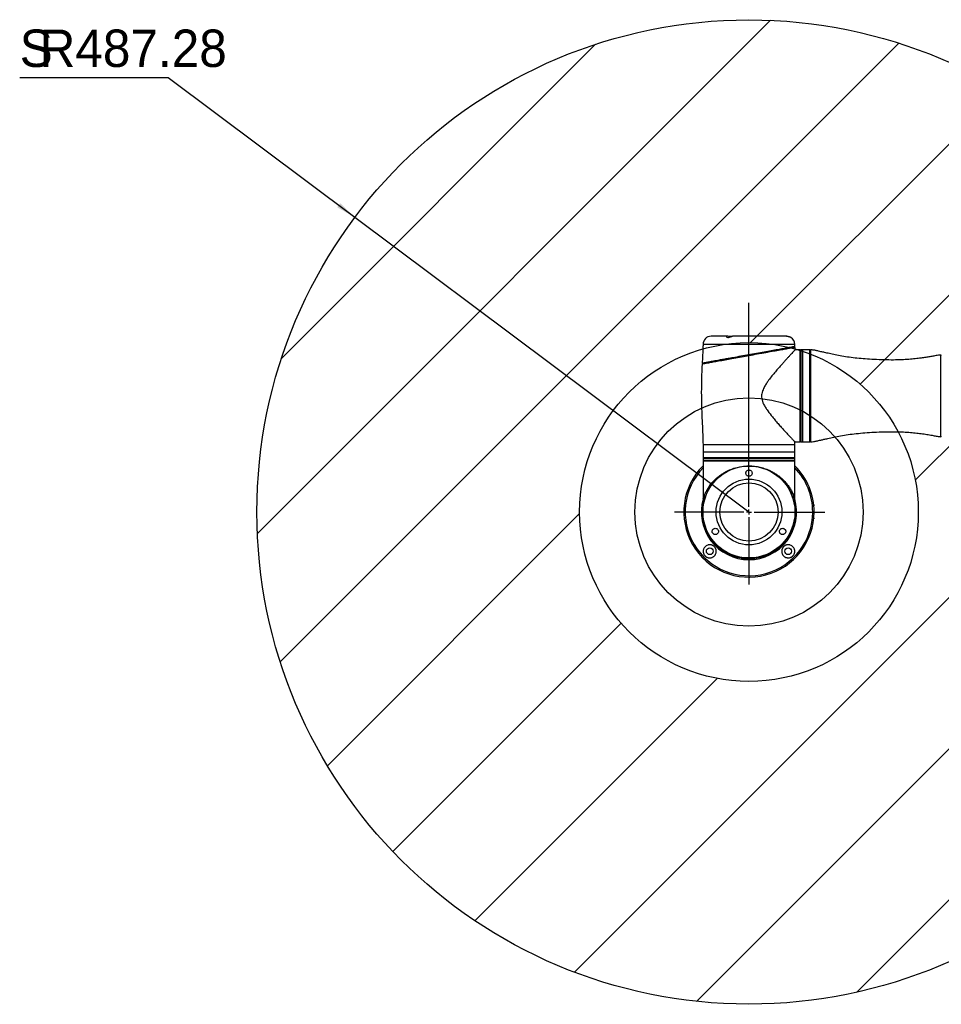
# Model space of a CAD drawing. Header units: millimetres. Extents: x 25 to 207, y 39 to 271.
# Tile 1 of 6: x 32 to 123, y 39 to 136. Entities that reach past the tile are written whole.
import ezdxf

# ---------------------------------------------------------------- set-up
doc = ezdxf.new("R2010")
doc.units = ezdxf.units.MM
doc.layers.add('标注层', color=3, linetype='Continuous')
doc.styles.add('SLDTEXTSTYLE1', font='ARIAL.TTF', dxfattribs={"width": 0.948})
doc.styles.add('SLDTEXTSTYLE2', font='ARIAL.TTF', dxfattribs={"width": 0.5688})
doc.dimstyles.new('SLDDIMSTYLE1', dxfattribs={"dimtxt": 3.595646, "dimasz": 2, "dimexe": 0, "dimexo": 0.0625, "dimgap": 0.898912, "dimtad": 0, "dimtih": 1, "dimtoh": 1, "dimlfac": 10, "dimrnd": 1e-09, "dimzin": 12, "dimdsep": 46, "dimtxsty": 'SLDTEXTSTYLE2', "dimsah": 1, "dimcen": 0, "dimadec": 0, "dimazin": 3, "dimtfac": 1, "dimtofl": 0, "dimtmove": 0, "dimatfit": 3, "dimfxl": 0, "dimfrac": 2, "dimtolj": 1, "dimtzin": 12, "dimarcsym": 0})

# ---------------------------------------------------------------- blocks, each defined once
blk = doc.blocks.new('_D_5')
at = {"layer": '标注层'}
for p, q in [((46.664, 130.561), (31.955, 130.561)), ((65.154, 116.742), (46.664, 130.561)), ((104.185, 87.569), (65.154, 116.742))]:
    blk.add_line(p, q, dxfattribs=at)
blk.add_solid([(65.154, 116.742), (63.702, 118.139), (63.403, 117.739)], dxfattribs=at)
at = {"layer": '标注层', "attachment_point": 1, "style": 'SLDTEXTSTYLE1'}
for s, insert, char_height in [('S', (31.955, 135.336), 3.704), ('R487.28', (33.923, 135.336), 3.7042)]:
    blk.add_mtext(s, dxfattribs=dict(at, insert=insert, char_height=char_height))
blk = doc.blocks.new('SW_CENTERMARKSYMBOL_1')
at = {"layer": '标注层', "color": 0}
for p, q in [((0, 0.5), (0, 20.7)), ((-0.5, 0), (-7.368, 0)), ((0, 0), (-0.25, 0)), ((0, 0), (0, 0.25)), ((0, 0), (0, -0.25)), ((0, 0), (0.25, 0)), ((0.5, 0), (7.5, 0)), ((0, -0.5), (0, -7.168))]:
    blk.add_line(p, q, dxfattribs=at)

msp = doc.modelspace()

# ---------------------------------------------------------------- hatches: boundary and pattern name
at = {"layer": '标注层'}
h = msp.add_hatch(dxfattribs=at)
h.set_pattern_fill('ANSI31', color=256, scale=3.3333, style=0)
edge = h.paths.add_edge_path(flags=0)
edge.add_arc((104.185, 87.5692), 48.728, 0, 360)
edge = h.paths.add_edge_path(flags=0)
edge.add_arc((104.185, 87.5692), 16.77, 0, 360)

# ---------------------------------------------------------------- linework, layer by layer
at = {"color": 7, "linetype": 'Continuous', "lineweight": 25}
for p, q in [((102.0708, 104.9692), (100.435, 104.9692)), ((107.9245, 104.9692), (102.5578, 104.9692)), ((108.6811, 103.8785), (108.6705, 103.9376)), ((108.7408, 103.9475), (108.735, 104.1692)), ((109.235, 103.6192), (108.748, 103.6192)), ((109.235, 103.6192), (109.235, 94.5192)), ((109.485, 103.6192), (109.285, 103.6192)), ((110.215, 103.6192), (109.535, 103.6192)), ((109.535, 101.2524), (109.535, 103.6192)), ((110.215, 101.2524), (110.215, 103.6192)), ((110.235, 103.5688), (110.215, 103.5688)), ((110.235, 103.5688), (110.235, 94.5697)), ((99.5933, 102.3037), (99.6039, 102.2446)), ((109.535, 94.5192), (109.535, 101.2524)), ((110.215, 94.5192), (110.215, 101.2524)), ((110.215, 94.5697), (110.235, 94.5697)), ((99.635, 94.2192), (99.635, 93.4992)), ((108.7345, 94.5192), (109.235, 94.5192)), ((108.735, 94.2192), (108.7429, 94.5225)), ((108.735, 93.4992), (108.735, 94.2192)), ((109.285, 94.5192), (109.485, 94.5192)), ((109.535, 94.5192), (110.215, 94.5192)), ((99.635, 93.4992), (99.635, 92.9192)), ((99.635, 92.9192), (99.635, 92.8192)), ((99.635, 92.8192), (99.635, 92.6192)), ((99.635, 92.6192), (99.635, 88.8199)), ((102.4324, 92.6192), (99.635, 92.6192)), ((99.635, 92.6192), (104.185, 92.6192)), ((108.735, 92.6192), (102.4324, 92.6192)), ((104.185, 92.6192), (108.735, 92.6192)), ((108.735, 92.9192), (108.735, 93.4992)), ((108.735, 92.8192), (108.735, 92.9192)), ((108.735, 92.6192), (108.735, 92.8192)), ((108.735, 88.8199), (108.735, 92.6192)), ((104.185, 82.9291), (104.2903, 82.9377))]:
    msp.add_line(p, q, dxfattribs=at)
at = {"color": 8, "linetype": 'Continuous', "lineweight": 25}
for p, q in [((108.735, 104.1692), (99.635, 104.1692)), ((109.285, 103.6192), (109.285, 94.5192)), ((109.485, 94.5192), (109.485, 103.6192)), ((110.2858, 103.6188), (110.2858, 94.5197)), ((123.1803, 95.0226), (123.1803, 103.1159)), ((108.735, 94.2192), (99.635, 94.2192)), ((99.7052, 92.9192), (99.635, 92.9192)), ((108.735, 92.8192), (99.635, 92.8192)), ((99.639, 93.4992), (99.6435, 93.4992)), ((108.735, 92.9192), (99.7052, 92.9192))]:
    msp.add_line(p, q, dxfattribs=at)
at = {"color": 7, "linetype": 'Continuous', "lineweight": 25, "flags": 128}
msp.add_lwpolyline([(102.4562, 104.9435), (102.3935, 104.9415), (102.2974, 104.948), (102.1964, 104.9594), (102.0989, 104.9683), (102.0211, 104.9669), (101.9717, 104.9536), (101.9506, 104.9301), (101.9609, 104.8998), (102.0077, 104.871), (102.0845, 104.8567), (102.1709, 104.8607), (102.2603, 104.8779), (102.355, 104.9048), (102.4487, 104.9358), (102.4683, 104.9423), (102.4683, 104.9423)], dxfattribs=at)
at = {"color": 7, "linetype": 'Continuous', "lineweight": 25}
for centre, radius in [((104.185, 87.5692), 4.55), ((104.185, 87.5692), 3.2551), ((104.185, 87.5692), 2.884), ((100.2959, 83.6802), 0.33), ((108.0741, 83.6802), 0.33)]:
    msp.add_circle(centre, radius, dxfattribs=at)
for centre, radius, start, end in [((100.435, 104.1692), 0.8, 90, 180), ((107.935, 104.1692), 0.8, 0, 59.306969), ((109.285, 103.5692), 0.05, 90, 180), ((109.485, 103.5692), 0.05, 0, 90), ((110.285, 103.5688), 0.05, 89.027226, 180), ((123.185, 103.0661), 0.05, 0, 95.435561), ((109.285, 94.5692), 0.05, 180, 270), ((109.485, 94.5692), 0.05, 270, 0), ((110.285, 94.5697), 0.05, 180, 270.972774), ((123.185, 95.0723), 0.05, 264.564439, 0), ((104.185, 87.5692), 6.45, 134.863999, 0), ((104.185, 87.5692), 6.45, 0, 45.136001), ((104.185, 87.5692), 4.7188, 164.003924, 270), ((104.185, 87.5692), 4.7188, 270, 16.024678)]:
    msp.add_arc(centre, radius, start, end, dxfattribs=at)
at = {"color": 8, "linetype": 'Continuous', "lineweight": 25}
for start, end in [(136.115427, 0), (0, 43.884573)]:
    msp.add_arc((104.185, 87.5692), 6.313, start, end, dxfattribs=at)
at = {"color": 7, "linetype": 'Continuous', "lineweight": 25}
for points, knots in [([(102.4683, 104.9423), (102.4902, 104.9495), (102.5342, 104.9638), (102.5655, 104.9707), (102.5654, 104.9685), (102.5654, 104.968)], [0, 0, 0, 0, 0.4369882, 0.8747464, 1, 1, 1, 1]), ([(107.9079, 104.9679), (107.9322, 104.9683), (107.9868, 104.969), (108.0807, 104.9553), (108.1757, 104.9309), (108.2594, 104.8993), (108.3069, 104.8763), (108.3237, 104.8676), (108.3271, 104.8658)], [0, 0, 0, 0, 0.1496699, 0.3370609, 0.5262137, 0.7290101, 0.9445998, 1, 1, 1, 1]), ([(108.3271, 104.8658), (108.3371, 104.8605), (108.3484, 104.8544), (108.3439, 104.8568), (108.3433, 104.8571)], [0, 0, 0, 0, 0.8773351, 1, 1, 1, 1]), ([(99.5448, 102.234), (99.5568, 102.2362), (99.5812, 102.2405), (99.7767, 102.2757), (100.0855, 102.3313), (100.5051, 102.4069), (101.0283, 102.501), (101.6352, 102.6103), (102.3192, 102.7334), (103.0535, 102.8656), (103.8282, 103.005), (104.6102, 103.1458), (105.2574, 103.2623), (105.7574, 103.3523), (106.2413, 103.4394), (106.6977, 103.5215), (107.1148, 103.5966), (107.5007, 103.6661), (107.8395, 103.7271), (108.1224, 103.778), (108.365, 103.8216), (108.5892, 103.862), (108.7296, 103.8873), (108.7266, 103.8867), (108.7255, 103.8865)], [0, 0, 0, 0, 0.051873, 0.1052587, 0.1571293, 0.2104855, 0.262718, 0.3164234, 0.3694177, 0.4239068, 0.4776511, 0.5329287, 0.5871005, 0.6149995, 0.6428984, 0.6969717, 0.7248361, 0.7527001, 0.8061515, 0.8337048, 0.861258, 0.9137995, 0.967911, 1, 1, 1, 1]), ([(108.7229, 103.947), (108.7266, 103.9477), (108.74, 103.9501), (108.6321, 103.9307), (108.4009, 103.8891), (108.0482, 103.8256), (107.5887, 103.7429), (107.0332, 103.6429), (106.3946, 103.5279), (105.6883, 103.4008), (104.9346, 103.2651), (104.1528, 103.1244), (103.3682, 102.9832), (102.6878, 102.8607), (102.1217, 102.7588), (101.6621, 102.6761), (101.1648, 102.5866), (100.6614, 102.496), (100.1971, 102.4124), (99.8497, 102.3499), (99.6545, 102.3147), (99.5624, 102.2981), (99.5528, 102.2964), (99.548, 102.2956)], [0, 0, 0, 0, 0.0204634, 0.0729665, 0.1252127, 0.1774624, 0.2301732, 0.2828881, 0.3364862, 0.3900874, 0.4445524, 0.4990185, 0.5539818, 0.6089435, 0.6455361, 0.6822467, 0.7188367, 0.7731821, 0.8275233, 0.881039, 0.9345518, 0.967276, 1, 1, 1, 1]), ([(99.635, 104.1692), (99.6326, 104.0365), (99.6273, 103.7429), (99.6014, 103.2661), (99.5737, 102.7743), (99.5562, 102.4431), (99.5484, 102.2955)], [0, 0, 0, 0, 0.2123212, 0.4694981, 0.7636815, 1, 1, 1, 1]), ([(108.748, 103.6162), (108.7487, 103.6169), (108.7524, 103.6209), (108.7091, 103.5754), (108.5972, 103.457), (108.4237, 103.2721), (108.2234, 103.0564), (108.0139, 102.8285), (107.8085, 102.6028), (107.5861, 102.3557), (107.3291, 102.0665), (107.038, 101.7327), (106.713, 101.3494), (106.3808, 100.9405), (106.0816, 100.5455), (105.8269, 100.1685), (105.646, 99.8512), (105.5177, 99.5513), (105.4476, 99.2942), (105.4239, 99.0432), (105.4437, 98.7893), (105.5146, 98.5201), (105.6441, 98.2186), (105.8223, 97.9066), (106.113, 97.4758), (106.4549, 97.0376), (106.8266, 96.5926), (107.1436, 96.2279), (107.4536, 95.8811), (107.7785, 95.5257), (108.1044, 95.1769), (108.382, 94.8856), (108.5842, 94.6765), (108.6987, 94.5593), (108.7485, 94.5084), (108.7357, 94.5216), (108.7345, 94.5227)], [0, 0, 0, 0, 0.0080261, 0.0433146, 0.0796274, 0.1152419, 0.1516121, 0.1780615, 0.2047168, 0.2319405, 0.2593287, 0.293862, 0.3286501, 0.364181, 0.399964, 0.4257514, 0.4517608, 0.469312, 0.4872106, 0.5015414, 0.5163077, 0.5346884, 0.5535816, 0.5782206, 0.6031134, 0.6539175, 0.6878093, 0.7219176, 0.756775, 0.7919356, 0.8373101, 0.8837613, 0.9209752, 0.9591944, 0.9964522, 1, 1, 1, 1]), ([(108.7515, 103.6164), (108.75, 103.6426), (108.7451, 103.7327), (108.7435, 103.823), (108.7424, 103.887)], [0, 0, 0, 0, 0.2906969, 1, 1, 1, 1]), ([(123.1798, 103.1146), (123.1628, 103.1132), (123.0828, 103.107), (122.9352, 103.0821), (122.719, 103.0473), (122.4424, 102.9983), (122.0952, 102.933), (121.6783, 102.8657), (121.1919, 102.7993), (120.6345, 102.736), (119.995, 102.6721), (119.2766, 102.6269), (118.4644, 102.613), (117.5515, 102.6255), (116.6194, 102.6616), (115.7182, 102.7164), (114.8983, 102.7896), (114.1279, 102.8827), (113.4073, 102.9939), (112.7531, 103.1266), (112.1809, 103.2489), (111.7096, 103.3504), (111.3528, 103.4305), (111.1017, 103.4878), (110.9291, 103.5344), (110.7886, 103.5668), (110.653, 103.5902), (110.5155, 103.6068), (110.3929, 103.6164), (110.3161, 103.6176), (110.286, 103.618)], [0, 0, 0, 0, 0.0039156, 0.0185037, 0.0344774, 0.0544247, 0.0832627, 0.1159273, 0.1517883, 0.1964405, 0.245262, 0.299969, 0.3623538, 0.4325018, 0.5104727, 0.5774058, 0.6406497, 0.7002587, 0.7562976, 0.8087042, 0.8541544, 0.8912096, 0.9198707, 0.9384563, 0.9505914, 0.9611048, 0.9716674, 0.9823064, 0.9930484, 1, 1, 1, 1]), ([(99.5451, 102.234), (99.5433, 102.1999), (99.5298, 101.9494), (99.4983, 101.2471), (99.4646, 100.1125), (99.4643, 98.783), (99.4987, 97.5129), (99.5519, 96.3434), (99.6143, 95.252), (99.6283, 94.5524), (99.635, 94.2192)], [0, 0, 0, 0, 0.0127753, 0.093832, 0.2629861, 0.4373936, 0.5911068, 0.738248, 0.8753499, 1, 1, 1, 1]), ([(110.2857, 94.5223), (110.3854, 94.5257), (110.5992, 94.5331), (110.8601, 94.5854), (111.0946, 94.6489), (111.3237, 94.7014), (111.6338, 94.7713), (112.0606, 94.864), (112.6119, 94.9813), (113.2788, 95.1218), (114.0233, 95.2416), (114.8242, 95.3414), (115.6796, 95.4196), (116.606, 95.4763), (117.5515, 95.513), (118.4644, 95.5255), (119.2766, 95.5116), (119.995, 95.4664), (120.6345, 95.4026), (121.2316, 95.3344), (121.7884, 95.258), (122.2874, 95.1692), (122.6621, 95.1005), (122.9194, 95.0588), (123.0693, 95.0341), (123.151, 95.027), (123.1804, 95.0245)], [0, 0, 0, 0, 0.0229674, 0.0492796, 0.0610623, 0.0790043, 0.1034446, 0.1343847, 0.1796944, 0.2334072, 0.291497, 0.3534935, 0.419473, 0.4894987, 0.5674671, 0.6376129, 0.6999958, 0.754701, 0.803521, 0.8481719, 0.8932554, 0.93308, 0.9650097, 0.9810861, 0.993192, 1, 1, 1, 1]), ([(99.6493, 88.8697), (99.6549, 88.8891), (99.673, 88.9518), (99.7363, 89.1387), (99.8473, 89.408), (99.9999, 89.7121), (100.1977, 90.0369), (100.4373, 90.3622), (100.7682, 90.7358), (101.1366, 91.0658), (101.5298, 91.3454), (101.9093, 91.5736), (102.392, 91.8026), (102.9899, 91.9986), (103.5295, 92.099), (103.9726, 92.1343), (104.3887, 92.1381), (104.8831, 92.0953), (105.4335, 91.9809), (105.9558, 91.8081), (106.3935, 91.6074), (106.7579, 91.3979), (107.0602, 91.1923), (107.3392, 90.9701), (107.6173, 90.7128), (107.8836, 90.4217), (108.1318, 90.0966), (108.3413, 89.7641), (108.4955, 89.4658), (108.6052, 89.2105), (108.6703, 89.0324), (108.7076, 88.9161), (108.7169, 88.8829), (108.7201, 88.8716)], [0, 0, 0, 0, 0.0140878, 0.0455155, 0.0776333, 0.1134255, 0.1492257, 0.1860157, 0.2228007, 0.2780695, 0.3064127, 0.3347502, 0.3774133, 0.4211802, 0.4639104, 0.4861417, 0.5083722, 0.5452548, 0.5832079, 0.6204311, 0.6584442, 0.6861932, 0.7139477, 0.742485, 0.7710264, 0.8072501, 0.8434792, 0.8807506, 0.9180152, 0.9449674, 0.9721517, 0.9904957, 1, 1, 1, 1]), ([(104.2887, 91.7114), (104.2586, 91.7192), (104.1986, 91.7349), (104.104, 91.723), (104.0173, 91.6856), (103.9425, 91.6212), (103.8889, 91.5306), (103.8687, 91.4235), (103.8859, 91.3185), (103.934, 91.2284), (104.0075, 91.1582), (104.102, 91.1144), (104.2068, 91.1042), (104.3076, 91.1285), (104.3952, 91.1836), (104.4609, 91.2653), (104.4956, 91.3637), (104.4968, 91.4647), (104.4672, 91.56), (104.4073, 91.6436), (104.3409, 91.6911), (104.2975, 91.708), (104.2887, 91.7114)], [0, 0, 0, 0, 0.0472763, 0.0946049, 0.1414737, 0.1926347, 0.2490735, 0.3060008, 0.3586382, 0.4083317, 0.4590095, 0.5121501, 0.5651688, 0.616209, 0.6678449, 0.7213256, 0.7736822, 0.8235569, 0.8739004, 0.927875, 0.985255, 1, 1, 1, 1]), ([(104.185, 82.9323), (103.9299, 82.9449), (103.4196, 82.97), (102.6757, 83.1659), (101.9757, 83.475), (101.3354, 83.8958), (100.7754, 84.4179), (100.3055, 85.0267), (99.9449, 85.7082), (99.699, 86.4452), (99.5826, 87.2163), (99.5957, 88.0015), (99.7448, 88.7754), (99.9916, 89.4338), (100.2879, 89.9729), (100.5953, 90.4007), (100.9067, 90.765), (101.1435, 90.9523), (101.2421, 91.0302)], [0, 0, 0, 0, 0.067573, 0.1351476, 0.2026991, 0.2702546, 0.3382637, 0.4062775, 0.4752841, 0.5442945, 0.6142975, 0.6843016, 0.7548912, 0.8254785, 0.8724534, 0.9195798, 0.9665509, 1, 1, 1, 1]), ([(106.5391, 91.4626), (106.5691, 91.4473), (106.826, 91.3166), (107.2469, 90.9662), (107.781, 90.4193), (108.209, 89.7783), (108.5313, 89.0727), (108.7286, 88.3188), (108.7991, 87.5371), (108.7332, 86.7525), (108.5581, 86.072), (108.3202, 85.5059), (108.0625, 85.0464), (107.7041, 84.5491), (107.2157, 84.0457), (106.5828, 83.5814), (105.8811, 83.234), (105.2307, 83.0388), (104.6607, 82.9467), (104.3436, 82.9371), (104.185, 82.9323)], [0, 0, 0, 0, 0.0084049, 0.0719494, 0.135499, 0.2001132, 0.2647311, 0.3303905, 0.396051, 0.462311, 0.528569, 0.5726826, 0.6169384, 0.6610488, 0.7265639, 0.792074, 0.8565888, 0.9211002, 0.9605502, 1, 1, 1, 1]), ([(110.5974, 88.2645), (110.5972, 88.266), (110.5959, 88.2784), (110.5998, 88.2432), (110.6039, 88.2022), (110.6047, 88.1938)], [0, 0, 0, 0, 0.1009164, 0.8168152, 1, 1, 1, 1]), ([(110.6047, 86.9447), (110.6018, 86.9167), (110.5972, 86.8717), (110.5978, 86.8771), (110.598, 86.8791)], [0, 0, 0, 0, 0.6216174, 1, 1, 1, 1]), ([(110.6068, 86.9665), (110.6069, 86.9673), (110.6072, 86.9706), (110.6057, 86.9557), (110.6047, 86.9447)], [0, 0, 0, 0, 0.2558401, 1, 1, 1, 1]), ([(101.072, 85.8614), (101.0451, 85.8839), (100.9913, 85.9289), (100.8884, 85.9576), (100.7837, 85.9529), (100.6886, 85.9145), (100.6124, 85.8503), (100.5588, 85.7643), (100.5349, 85.6612), (100.5478, 85.5536), (100.5947, 85.4607), (100.6629, 85.3919), (100.7476, 85.3465), (100.8478, 85.3282), (100.9543, 85.3452), (101.0489, 85.3981), (101.1176, 85.4762), (101.1573, 85.5695), (101.1651, 85.6716), (101.1397, 85.7768), (101.0948, 85.833), (101.072, 85.8614)], [0, 0, 0, 0, 0.053217, 0.106407, 0.1596568, 0.2103611, 0.2600601, 0.3123593, 0.3687546, 0.4257719, 0.4771397, 0.5238516, 0.5723448, 0.6263643, 0.6838844, 0.7389592, 0.789688, 0.8394523, 0.8914313, 0.9449971, 1, 1, 1, 1]), ([(107.7488, 85.8525), (107.7244, 85.8749), (107.6755, 85.9198), (107.5787, 85.9537), (107.4779, 85.9569), (107.3804, 85.9277), (107.2955, 85.8673), (107.2348, 85.7814), (107.2059, 85.6817), (107.2104, 85.5784), (107.2488, 85.4808), (107.317, 85.402), (107.4041, 85.3509), (107.5015, 85.3294), (107.6041, 85.3399), (107.7014, 85.3855), (107.777, 85.4619), (107.8204, 85.5529), (107.8339, 85.6474), (107.8183, 85.7441), (107.7831, 85.8126), (107.7543, 85.8461), (107.7488, 85.8525)], [0, 0, 0, 0, 0.0512268, 0.1025433, 0.1522071, 0.2029253, 0.2560944, 0.3090848, 0.3601092, 0.4117786, 0.4652727, 0.5175883, 0.567442, 0.6178248, 0.6718702, 0.7292739, 0.7844704, 0.8332224, 0.8799218, 0.9305501, 0.986626, 1, 1, 1, 1]), ([(99.6478, 83.7292), (99.6508, 83.77), (99.6574, 83.8073), (99.6754, 83.877), (99.6868, 83.9094), (99.7265, 84.0006), (99.7604, 84.0536), (99.8196, 84.1235), (99.8408, 84.1452), (99.8856, 84.1852), (99.9093, 84.2035), (99.984, 84.2536), (100.0387, 84.2805), (100.1297, 84.3093), (100.1615, 84.317), (100.2291, 84.3276), (100.2648, 84.3305), (100.3406, 84.3297), (100.3808, 84.3262), (100.4471, 84.3127), (100.4703, 84.3069), (100.5199, 84.2909), (100.5463, 84.2808), (100.5889, 84.2606), (100.6038, 84.2529), (100.6343, 84.2354), (100.6501, 84.2256), (100.6832, 84.2026), (100.7004, 84.1894), (100.7262, 84.1674), (100.735, 84.1596), (100.7518, 84.1436), (100.76, 84.1354), (100.776, 84.1186), (100.7838, 84.1098), (100.7984, 84.0926), (100.8053, 84.084), (100.825, 84.0584), (100.8364, 84.0418), (100.8563, 84.01), (100.8651, 83.9945), (100.8804, 83.965), (100.887, 83.9509), (100.9046, 83.9101), (100.9134, 83.8847), (100.9273, 83.8364), (100.9324, 83.8138), (100.9438, 83.7488), (100.9463, 83.7093), (100.9454, 83.6347), (100.9418, 83.5996), (100.9299, 83.5328), (100.9216, 83.5013), (100.8912, 83.4115), (100.8634, 83.3576), (100.795, 83.2595), (100.7544, 83.2154), (100.6833, 83.1573), (100.6578, 83.1392), (100.6031, 83.1065), (100.5741, 83.0917), (100.5119, 83.0662), (100.4788, 83.0554), (100.4076, 83.0388), (100.3695, 83.033), (100.3071, 83.0299), (100.2854, 83.0298), (100.2404, 83.0321), (100.217, 83.0345), (100.1677, 83.0424), (100.1419, 83.048), (100.0869, 83.064), (100.0572, 83.0746), (100.0103, 83.096), (99.9942, 83.1041), (99.9607, 83.1229), (99.9435, 83.1336), (99.9088, 83.1576), (99.8909, 83.1713), (99.8648, 83.1936), (99.8562, 83.2013), (99.8393, 83.2174), (99.8309, 83.2258), (99.8069, 83.2513), (99.7922, 83.2688), (99.7652, 83.3041), (99.7535, 83.3214), (99.7324, 83.3555), (99.7232, 83.3723), (99.707, 83.4045), (99.7, 83.42), (99.6816, 83.4653), (99.6725, 83.4939), (99.659, 83.5475), (99.6544, 83.5727), (99.6451, 83.6447), (99.6447, 83.6884), (99.6478, 83.7292)], [0, 0, 0, 0, 0.03125, 0.03125, 0.0625, 0.0625, 0.125, 0.125, 0.15625, 0.15625, 0.1875, 0.1875, 0.25, 0.25, 0.28125, 0.28125, 0.3125, 0.3125, 0.34375, 0.34375, 0.359375, 0.359375, 0.375, 0.375, 0.3828125, 0.3828125, 0.390625, 0.390625, 0.3984375, 0.3984375, 0.4023438, 0.4023438, 0.40625, 0.40625, 0.4101563, 0.4101563, 0.4140625, 0.4140625, 0.421875, 0.421875, 0.4296875, 0.4296875, 0.4375, 0.4375, 0.453125, 0.453125, 0.46875, 0.46875, 0.5, 0.5, 0.53125, 0.53125, 0.5625, 0.5625, 0.625, 0.625, 0.6875, 0.6875, 0.71875, 0.71875, 0.75, 0.75, 0.78125, 0.78125, 0.8125, 0.8125, 0.828125, 0.828125, 0.84375, 0.84375, 0.859375, 0.859375, 0.875, 0.875, 0.8828125, 0.8828125, 0.890625, 0.890625, 0.8984375, 0.8984375, 0.9023438, 0.9023438, 0.90625, 0.90625, 0.9140625, 0.9140625, 0.921875, 0.921875, 0.9296875, 0.9296875, 0.9375, 0.9375, 0.953125, 0.953125, 0.96875, 0.96875, 1, 1, 1, 1]), ([(108.7222, 83.7292), (108.7253, 83.688), (108.7249, 83.644), (108.7153, 83.5708), (108.7105, 83.5451), (108.6965, 83.4908), (108.6874, 83.4623), (108.662, 83.4009), (108.6461, 83.3688), (108.6136, 83.3171), (108.6015, 83.2996), (108.5742, 83.2644), (108.5589, 83.2466), (108.5348, 83.2215), (108.5266, 83.2133), (108.5095, 83.1974), (108.5007, 83.1896), (108.4744, 83.1676), (108.4566, 83.1542), (108.4217, 83.1305), (108.4048, 83.1202), (108.3716, 83.1019), (108.3554, 83.0939), (108.3085, 83.0729), (108.2795, 83.0628), (108.2243, 83.0471), (108.198, 83.0416), (108.1239, 83.0301), (108.0796, 83.0289), (107.9972, 83.0334), (107.9591, 83.0394), (107.8874, 83.0564), (107.8544, 83.0675), (107.7616, 83.1063), (107.7081, 83.1395), (107.6141, 83.2168), (107.5737, 83.261), (107.5225, 83.3349), (107.5071, 83.3609), (107.4795, 83.4157), (107.4675, 83.4445), (107.4474, 83.5048), (107.4393, 83.5364), (107.4278, 83.6031), (107.4243, 83.6382), (107.4238, 83.7135), (107.4267, 83.7537), (107.4387, 83.8191), (107.444, 83.8419), (107.4584, 83.89), (107.4674, 83.9154), (107.4858, 83.9571), (107.4927, 83.9714), (107.5086, 84.0012), (107.5177, 84.0167), (107.5386, 84.0491), (107.5503, 84.0657), (107.5775, 84.1002), (107.5925, 84.1174), (107.6255, 84.1511), (107.6425, 84.1667), (107.6772, 84.1954), (107.694, 84.2078), (107.7268, 84.23), (107.7427, 84.2396), (107.7729, 84.2564), (107.7874, 84.2637), (107.8155, 84.2767), (107.829, 84.2824), (107.8551, 84.2923), (107.8677, 84.2966), (107.9042, 84.3081), (107.9272, 84.3137), (107.9933, 84.3267), (108.0339, 84.33), (108.1095, 84.3303), (108.1446, 84.3272), (108.2114, 84.3164), (108.2429, 84.3086), (108.3332, 84.2796), (108.3877, 84.2527), (108.4624, 84.2023), (108.486, 84.1838), (108.5306, 84.1438), (108.5516, 84.1222), (108.6102, 84.0527), (108.6438, 84), (108.6833, 83.9091), (108.6946, 83.8768), (108.7081, 83.8246), (108.7119, 83.8066), (108.7167, 83.7785), (108.7181, 83.7689), (108.7205, 83.7493), (108.7215, 83.7394), (108.7222, 83.7292)], [0, 0, 0, 0, 0.03125, 0.03125, 0.046875, 0.046875, 0.0625, 0.0625, 0.078125, 0.078125, 0.0859375, 0.0859375, 0.09375, 0.09375, 0.0976562, 0.0976562, 0.1015625, 0.1015625, 0.109375, 0.109375, 0.1171875, 0.1171875, 0.125, 0.125, 0.140625, 0.140625, 0.15625, 0.15625, 0.1875, 0.1875, 0.21875, 0.21875, 0.25, 0.25, 0.3125, 0.3125, 0.375, 0.375, 0.40625, 0.40625, 0.4375, 0.4375, 0.46875, 0.46875, 0.5, 0.5, 0.53125, 0.53125, 0.546875, 0.546875, 0.5625, 0.5625, 0.5703125, 0.5703125, 0.578125, 0.578125, 0.5859375, 0.5859375, 0.59375, 0.59375, 0.6015625, 0.6015625, 0.609375, 0.609375, 0.6171875, 0.6171875, 0.625, 0.625, 0.6328125, 0.6328125, 0.640625, 0.640625, 0.65625, 0.65625, 0.6875, 0.6875, 0.71875, 0.71875, 0.75, 0.75, 0.8125, 0.8125, 0.84375, 0.84375, 0.875, 0.875, 0.9375, 0.9375, 0.96875, 0.96875, 0.984375, 0.984375, 0.9921875, 0.9921875, 1, 1, 1, 1]), ([(103.453, 82.9939), (103.5376, 82.979), (103.7793, 82.9366), (104.0251, 82.9321), (104.185, 82.9291)], [0, 0, 0, 0, 0.34969933, 1, 1, 1, 1])]:
    msp.add_open_spline(points, degree=3, knots=knots, dxfattribs=at)
at = {"color": 8, "linetype": 'Continuous', "lineweight": 25}
msp.add_open_spline([(108.7265, 93.4992), (108.7264, 93.4992), (108.7261, 93.4992), (108.6362, 93.4992), (108.4704, 93.4992), (108.2284, 93.4992), (107.918, 93.4992), (107.5435, 93.4992), (107.1116, 93.4992), (106.6296, 93.4992), (106.1058, 93.4992), (105.5491, 93.4992), (104.969, 93.4992), (104.3756, 93.4992), (103.7789, 93.4992), (103.1891, 93.4992), (102.6164, 93.4992), (102.0705, 93.4992), (101.5608, 93.4992), (101.0961, 93.4992), (100.6841, 93.4992), (100.3321, 93.4992), (100.0457, 93.4992), (99.8316, 93.4992), (99.6864, 93.4992), (99.6548, 93.4992), (99.639, 93.4992)], degree=3, knots=[0, 0, 0, 0, 0.0287537, 0.0709818, 0.1132099, 0.155438, 0.1976661, 0.2398941, 0.2821223, 0.3243504, 0.3665785, 0.4088065, 0.4510347, 0.4932628, 0.5354909, 0.577719, 0.6199471, 0.6621751, 0.7044032, 0.7466314, 0.7888594, 0.8310876, 0.8733156, 0.9155438, 0.9577719, 1, 1, 1, 1], dxfattribs=at)
at = {"layer": '标注层'}
for radius in [48.728, 16.77, 16.77, 11.3]:
    msp.add_circle((104.185, 87.5692), radius, dxfattribs=at)

# ---------------------------------------------------------------- block references
msp.add_blockref('SW_CENTERMARKSYMBOL_1', (104.185, 87.5692), dxfattribs=at)

# ---------------------------------------------------------------- dimensions: what is measured, and where the dimension line sits
dim = msp.add_radius_dim(center=(104.185, 87.5692), mpoint=(65.1543, 116.7415), text='S<>', dimstyle='SLDDIMSTYLE1', dxfattribs=at)
dim.commit()
dim.dimension.update_dxf_attribs({"geometry": '_D_5', "text_midpoint": (38.5158, 133.3221), "dimtype": 164})

doc.saveas('drawing.dxf')
